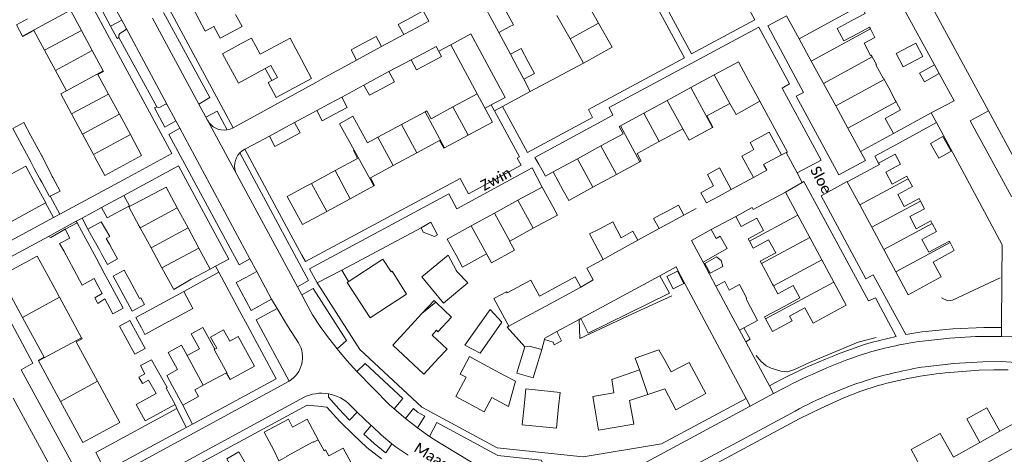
# Model space of a CAD drawing. Extents: x 177628 to 188968, y 384226 to 390673.
# Tile 170 of 256: x 184124 to 184355, y 385203 to 385305. Entities that reach past the tile are written whole.
import ezdxf

# ---------------------------------------------------------------- set-up
doc = ezdxf.new("R2010")
doc.units = 0
for name, color, linetype, lineweight in [('B01_D', 14, 'Continuous', 9), ('B01_T', 14, 'Continuous', 9), ('B02_D', 14, 'Continuous', 9), ('B02_T', 14, 'Continuous', 9), ('B07_D', 14, 'Continuous', 9), ('B11_S', 14, 'Continuous', 9), ('B14_F', 14, 'Continuous', 9), ('T01_F', 253, 'Continuous', 9), ('T01_T', 253, 'Continuous', 9), ('T02_F', 253, 'RASTER', 9), ('T02_T', 253, 'RASTER', 9), ('T03_T', 253, 'Continuous', 9), ('T04_F', 253, 'HAAG', 9), ('T04_T', 253, 'HAAG', 9), ('T05_F', 253, 'Continuous', 9), ('T05_T', 253, 'Continuous', 9), ('T22_D', 253, 'Continuous', 9), ('T22_T', 253, 'Continuous', 9), ('V00_F', 8, 'Continuous', 9), ('V00_T', 8, 'Continuous', 9), ('Z06', 7, 'Continuous', 9)]:
    doc.layers.add(name, color=color, linetype=linetype, lineweight=lineweight)
doc.styles.add('Legend', font='calibri.ttf')
doc.linetypes.add('HAAG', pattern='A,4,-1,[5,TOPOCAD.SHX,S=0.35,R=0,X=-0.35,Y=-0.35],-1', length=6)
doc.linetypes.add('RASTER', pattern='A,4,-1,[4,TOPOCAD.SHX,S=0.5,R=0,X=-0.5,Y=0],-1', length=6)

msp = doc.modelspace()

# ---------------------------------------------------------------- linework, layer by layer
at = {"layer": 'B01_D', "linetype": 'Continuous'}
for points in [[(184321.172, 385302.175), (184317.752, 385300.311), (184316.162, 385303.228), (184319.631, 385305.119)], [(184324.436, 385296.552), (184324.191, 385297.001), (184324.042, 385296.92)], [(184325.252, 385294.683), (184325.408, 385294.768), (184324.436, 385296.552)], [(184327.257, 385291.276), (184327.071, 385291.616), (184326.985, 385291.569)], [(184296.62, 385288.711), (184295.355, 385291.028)], [(184328.343, 385289.283), (184327.257, 385291.276)], [(184225.879, 385284.799), (184220.74, 385282.032), (184219.748, 385283.87), (184219.346, 385283.653)], [(184227.231, 385285.527), (184225.879, 385284.799)], [(184285.546, 385282.708), (184290.951, 385285.638)], [(184219.346, 385283.653), (184213.808, 385280.664)], [(184213.808, 385280.664), (184208.271, 385277.675)], [(184274.376, 385276.654), (184279.91, 385279.653)], [(184208.271, 385277.675), (184205.837, 385276.361)], [(184269.812, 385271.91), (184270.134, 385272.084), (184269.183, 385273.839), (184274.376, 385276.654)], [(184202.694, 385274.664), (184202.493, 385274.556), (184203.503, 385272.684), (184198.204, 385269.829)], [(184264.297, 385268.921), (184269.812, 385271.91)], [(184198.204, 385269.829), (184192.665, 385266.843)], [(184258.781, 385265.932), (184264.297, 385268.921)], [(184332.876, 385267.93), (184332.569, 385268.499), (184329.13, 385266.645), (184327.592, 385269.5)], [(184192.665, 385266.843), (184191.419, 385266.172)], [(184335.718, 385262.695), (184335.411, 385263.265), (184331.921, 385261.384), (184330.398, 385264.209), (184333.872, 385266.082), (184332.876, 385267.93)], [(184251.827, 385265.179), (184253.093, 385262.85), (184258.781, 385265.932)], [(184338.515, 385257.437), (184338.211, 385258.002), (184334.766, 385256.146), (184333.22, 385259.015), (184336.693, 385260.887), (184335.718, 385262.695)], [(184249.328, 385261.415), (184250.432, 385259.4), (184244.777, 385256.297)], [(184295.558, 385253.247), (184295.254, 385253.812), (184298.892, 385255.769), (184297.336, 385258.663)], [(184337.692, 385250.679), (184336.082, 385253.663), (184339.544, 385255.528), (184338.515, 385257.437)], [(184244.777, 385256.297), (184239.296, 385253.29)], [(184239.296, 385253.29), (184239.215, 385253.246)], [(184298.404, 385248.017), (184298.121, 385248.543), (184301.737, 385250.489), (184300.078, 385253.572), (184296.437, 385251.613), (184295.558, 385253.247)], [(184233.769, 385250.258), (184228.159, 385247.181), (184226.612, 385250.001)], [(184299.332, 385246.293), (184298.404, 385248.017)], [(184301.211, 385242.768), (184301.001, 385243.158)], [(184307.385, 385239.905), (184305.806, 385242.836), (184302.214, 385240.903), (184301.211, 385242.768)], [(184237.849, 385221.782), (184231.219, 385225.357)], [(184277.184, 385222.57), (184275.794, 385225.159)], [(184269.701, 385223.009), (184263.192, 385220.714), (184263.728, 385217.634), (184258.755, 385216.768), (184259.225, 385214)], [(184242.702, 385215.291), (184243.038, 385218.528), (184251.07, 385217.678), (184250.734, 385214.434)]]:
    msp.add_lwpolyline(points, dxfattribs=at)
at = {"layer": 'B01_T', "linetype": 'Continuous'}
for points in [[(184176.609, 385311.353), (184174.483, 385315.373), (184163.9, 385309.775), (184167.678, 385302.632), (184169.719, 385303.711)], [(184260.102, 385304.485), (184257.073, 385309.905), (184258.929, 385310.942)], [(184138.59, 385302.793), (184136.028, 385307.547)], [(184253.398, 385300.814), (184250.32, 385306.322)], [(184304.279, 385306.231), (184307.239, 385300.803)], [(184176.329, 385303.716), (184171.191, 385300.997), (184169.719, 385303.711)], [(184260.102, 385304.485), (184263.27, 385298.815), (184256.598, 385295.087)], [(184129.935, 385298.128), (184127.42, 385302.765)], [(184141.152, 385298.039), (184138.59, 385302.793)], [(184190.32, 385295.926), (184187.674, 385300.997), (184180.625, 385297.179), (184178.58, 385300.952), (184176.12, 385299.693)], [(184181.779, 385293.842), (184175.477, 385290.41), (184171.728, 385297.304), (184176.12, 385299.693)], [(184256.598, 385295.087), (184253.398, 385300.814)], [(184310.103, 385295.55), (184307.239, 385300.803)], [(184132.51, 385293.381), (184129.935, 385298.128)], [(184143.714, 385293.285), (184141.152, 385298.039)], [(184181.779, 385293.842), (184183.117, 385294.571), (184184.633, 385291.731), (184183.316, 385291.014)], [(184190.32, 385295.926), (184192.695, 385291.526), (184184.345, 385287.019), (184182.437, 385290.536), (184183.316, 385291.014)], [(184287.289, 385292.328), (184292.981, 385295.411), (184295.355, 385291.028)], [(184312.967, 385290.298), (184310.103, 385295.55)], [(184135.091, 385288.623), (184132.51, 385293.381)], [(184144.969, 385287.826), (184142.47, 385292.463), (184143.777, 385293.167), (184143.714, 385293.285)], [(184183.316, 385291.014), (184181.779, 385293.842)], [(184281.773, 385289.339), (184287.289, 385292.328)], [(184276.258, 385286.351), (184281.773, 385289.339)], [(184315.832, 385285.046), (184312.967, 385290.298)], [(184136.3, 385283.155), (184133.748, 385287.899), (184135.091, 385288.623)], [(184147.531, 385283.072), (184144.969, 385287.826)], [(184227.231, 385285.527), (184231.593, 385287.884)], [(184231.593, 385287.884), (184235.173, 385281.256), (184229.461, 385278.17)], [(184296.62, 385288.711), (184298.023, 385286.13)], [(184270.742, 385283.363), (184276.258, 385286.351)], [(184318.696, 385279.793), (184315.832, 385285.046)], [(184330.129, 385285.839), (184331.085, 385284.086), (184327.449, 385282.103), (184329.373, 385278.574)], [(184329.828, 385286.392), (184330.05, 385285.985)], [(184330.05, 385285.985), (184330.129, 385285.839)], [(184138.859, 385278.399), (184136.3, 385283.155)], [(184150.093, 385278.318), (184147.531, 385283.072)], [(184265.226, 385280.375), (184270.742, 385283.363)], [(184260.664, 385275.626), (184265.912, 385278.469), (184264.958, 385280.23), (184265.226, 385280.375)], [(184141.417, 385273.643), (184138.859, 385278.399)], [(184141.749, 385273.026), (184144.074, 385268.713), (184152.749, 385273.389), (184150.093, 385278.318)], [(184229.461, 385278.17), (184223.924, 385275.179)], [(184321.656, 385274.365), (184318.696, 385279.793)], [(184329.373, 385278.574), (184321.656, 385274.365)], [(184223.924, 385275.179), (184223.759, 385275.09), (184222.768, 385276.924), (184217.397, 385274.022)], [(184255.149, 385272.638), (184260.664, 385275.626)], [(184141.749, 385273.026), (184141.417, 385273.643)], [(184217.397, 385274.022), (184211.86, 385271.031)], [(184327.592, 385269.5), (184331.039, 385271.36), (184329.777, 385273.7), (184325.921, 385271.622)], [(184127.781, 385266.666), (184125.523, 385270.891), (184116.797, 385266.171)], [(184211.86, 385271.031), (184206.498, 385268.134), (184207.48, 385266.317), (184207.305, 385266.223)], [(184255.149, 385272.638), (184249.457, 385269.554)], [(184325.921, 385271.622), (184326.108, 385271.275), (184318.547, 385267.199)], [(184249.457, 385269.554), (184251.827, 385265.179)], [(184130.178, 385262.231), (184130.26, 385262.275), (184127.781, 385266.666)], [(184196.232, 385260.24), (184190.52, 385257.154), (184186.951, 385263.759), (184191.419, 385266.172)], [(184207.305, 385266.223), (184201.769, 385263.231)], [(184318.547, 385267.199), (184321.468, 385261.78)], [(184152.16, 385256.783), (184149.74, 385261.301), (184158.481, 385265.985), (184161.117, 385261.084)], [(184241.173, 385262.867), (184246.83, 385265.97)], [(184246.83, 385265.97), (184249.328, 385261.415)], [(184304.02, 385264.784), (184296.453, 385260.716), (184296.209, 385261.169), (184292.343, 385259.091)], [(184306.934, 385259.366), (184304.02, 385264.784)], [(184121.443, 385257.522), (184130.178, 385262.231)], [(184201.769, 385263.231), (184196.232, 385260.24)], [(184235.692, 385259.861), (184241.173, 385262.867)], [(184321.468, 385261.78), (184324.295, 385256.537)], [(184161.117, 385261.084), (184163.662, 385256.355)], [(184230.211, 385256.855), (184235.692, 385259.861)], [(184309.755, 385254.123), (184306.934, 385259.366)], [(184292.343, 385259.091), (184293.641, 385256.677), (184297.336, 385258.663)], [(184152.378, 385256.383), (184152.16, 385256.783)], [(184154.948, 385251.667), (184152.378, 385256.383)], [(184163.662, 385256.355), (184166.206, 385251.625)], [(184226.612, 385250.001), (184224.554, 385253.752), (184230.211, 385256.855)], [(184324.295, 385256.537), (184327.121, 385251.294)], [(184312.575, 385248.88), (184309.755, 385254.123)], [(184341.121, 385252.487), (184337.692, 385250.679)], [(184157.518, 385246.951), (184154.948, 385251.667)], [(184166.206, 385251.625), (184168.859, 385246.693)], [(184327.121, 385251.294), (184329.948, 385246.051)], [(184329.948, 385246.051), (184332.873, 385240.625), (184340.627, 385244.836), (184338.724, 385248.341), (184342.285, 385250.276)], [(184130.793, 385245.022), (184128.225, 385249.754), (184119.509, 385245.024), (184124.76, 385235.349)], [(184211.337, 385246.075), (184209.382, 385249.056), (184201, 385243.558), (184206.452, 385235.245), (184210.787, 385238.088)], [(184315.395, 385243.637), (184312.575, 385248.88)], [(184164.344, 385244.313), (184160.289, 385241.866), (184157.518, 385246.951)], [(184168.859, 385246.693), (184164.344, 385244.313)], [(184133.463, 385240.072), (184130.793, 385245.022)], [(184304.975, 385235.597), (184308.598, 385237.555), (184310.512, 385234.014), (184318.306, 385238.225), (184315.395, 385243.637)], [(184213.148, 385239.597), (184214.985, 385240.771)], [(184138.594, 385230.559), (184133.463, 385240.072)], [(184210.787, 385238.088), (184213.148, 385239.597)], [(184221.881, 385238.904), (184221.48, 385239.285), (184218.62, 385236.218)], [(184221.881, 385238.904), (184218.62, 385236.218)], [(184221.967, 385238.823), (184221.881, 385238.904)], [(184307.385, 385239.905), (184303.718, 385237.924)], [(184218.62, 385236.218), (184215.323, 385232.683)], [(184124.76, 385235.349), (184129.853, 385225.963), (184128.47, 385225.212), (184128.531, 385225.099)], [(184222.601, 385225.799), (184219.066, 385222.009), (184211.74, 385228.843), (184215.323, 385232.683)], [(184142.375, 385220.314), (184137.391, 385229.565), (184138.737, 385230.294), (184138.594, 385230.559)], [(184169.94, 385227.839), (184169.088, 385229.408)], [(184175.44, 385230.828), (184179.284, 385223.89), (184173.519, 385220.756), (184172.72, 385222.225)], [(184175.44, 385230.828), (184173.428, 385229.735)], [(184221.049, 385231.199), (184224.573, 385227.912), (184222.601, 385225.799)], [(184163.472, 385226.354), (184166.338, 385227.913)], [(184170.385, 385228.081), (184169.94, 385227.839)], [(184128.531, 385225.099), (184133.687, 385215.599)], [(184231.219, 385225.357), (184229.811, 385226.116), (184227.597, 385222.023), (184229.005, 385221.263)], [(184271.725, 385217.237), (184275.69, 385218.54), (184278.29, 385213.64), (184285.35, 385217.43), (184281.4, 385224.77), (184277.184, 385222.57)], [(184159.986, 385219.144), (184158.687, 385221.694), (184161.197, 385223.058)], [(184172.72, 385222.225), (184172.66, 385222.335), (184167.223, 385219.379)], [(184145.006, 385215.432), (184142.375, 385220.314)], [(184234.993, 385216.477), (184233.196, 385213.147), (184226.558, 385216.731), (184229.005, 385221.263)], [(184234.993, 385216.477), (184238.908, 385214.428), (184240.572, 385220.314)], [(184159.986, 385219.144), (184162.402, 385214.699)], [(184162.402, 385214.699), (184166.104, 385216.711), (184165.24, 385218.301), (184167.223, 385219.379)], [(184133.687, 385215.599), (184138.937, 385205.924), (184147.612, 385210.631), (184145.006, 385215.432)], [(184250.734, 385214.434), (184250.191, 385209.272), (184242.158, 385210.117), (184242.702, 385215.291)], [(184259.225, 385214), (184260.09, 385208.82), (184268.36, 385210.26), (184267.38, 385215.81), (184271.725, 385217.237)], [(184183.783, 385204.119), (184181.519, 385208.332), (184187.221, 385211.397), (184188.221, 385209.534), (184191.667, 385211.386), (184194.248, 385206.584)], [(184194.248, 385206.584), (184195.629, 385204.014), (184195.938, 385204.18), (184196.693, 385202.775), (184200.123, 385204.619), (184202.725, 385199.778)], [(184183.783, 385204.119), (184185.011, 385201.645), (184185.745, 385202.041)]]:
    msp.add_lwpolyline(points, dxfattribs=at)
at = {"layer": 'B02_D', "linetype": 'Continuous'}
msp.add_lwpolyline([(184245.305, 385222.9), (184244.776, 385221.139), (184240.905, 385222.195), (184241.25, 385223.345)], dxfattribs=at)
at = {"layer": 'B02_T', "linetype": 'Continuous'}
for points in [[(184235.089, 385305.173), (184233.309, 385308.45)], [(184214.34, 385301.792), (184213.048, 385304.184), (184216.06, 385305.811)], [(184216.06, 385305.811), (184218.929, 385307.36), (184220.22, 385304.968), (184217.356, 385303.421)], [(184217.356, 385303.421), (184214.34, 385301.792)], [(184236.671, 385302.261), (184235.089, 385305.173)], [(184239.141, 385303.603), (184236.671, 385302.261)], [(184205.044, 385299.861), (184207.831, 385301.367), (184209.117, 385298.986)], [(184202.108, 385298.276), (184204.912, 385299.79)], [(184204.912, 385299.79), (184205.044, 385299.861)], [(184209.117, 385298.986), (184206.333, 385297.483)], [(184220.309, 385295.107), (184223.213, 385296.676), (184221.934, 385299.043), (184219.03, 385297.474)], [(184239.407, 385297.189), (184241.892, 385298.539), (184243.578, 385295.437)], [(184203.243, 385295.814), (184201.957, 385298.195), (184202.108, 385298.276)], [(184206.333, 385297.483), (184203.243, 385295.814)], [(184219.03, 385297.474), (184216.055, 385295.867)], [(184241.097, 385294.078), (184239.407, 385297.189)], [(184216.055, 385295.867), (184217.334, 385293.5), (184220.309, 385295.107)], [(184242.583, 385291.342), (184241.097, 385294.078)], [(184243.578, 385295.437), (184245.069, 385292.692), (184242.583, 385291.342)], [(184339.035, 385294.734), (184340.167, 385292.661)], [(184210.85, 385293.12), (184207.93, 385291.543)], [(184209.236, 385289.126), (184212.156, 385290.703), (184210.85, 385293.12)], [(184207.93, 385291.543), (184204.98, 385289.95)], [(184204.98, 385289.95), (184206.286, 385287.533)], [(184199.75, 385287.12), (184196.769, 385285.51)], [(184198.084, 385283.103), (184201.054, 385284.707), (184199.75, 385287.12)], [(184207.894, 385288.401), (184206.286, 385287.533)], [(184207.894, 385288.401), (184209.236, 385289.126)], [(184196.769, 385285.51), (184193.88, 385283.95)], [(184193.88, 385283.95), (184195.184, 385281.536), (184198.084, 385283.103)], [(184188.679, 385281.153), (184185.78, 385279.587)], [(184187.089, 385277.164), (184189.987, 385278.73), (184188.679, 385281.153)], [(184185.78, 385279.587), (184182.762, 385277.957)], [(184182.762, 385277.957), (184184.071, 385275.533), (184187.089, 385277.164)], [(184295.762, 385276.474), (184300.232, 385278.893)], [(184303.129, 385273.536), (184300.232, 385278.893)], [(184293.792, 385273.268), (184296.513, 385268.236)], [(184296.513, 385268.236), (184299.625, 385269.919), (184298.904, 385271.251), (184303.129, 385273.536)], [(184128.825, 385267.943), (184127.525, 385270.353)], [(184288.538, 385270.462), (184291.288, 385265.408)], [(184129.279, 385267.102), (184128.825, 385267.943)], [(184131.263, 385263.802), (184131.105, 385263.717), (184129.279, 385267.102)], [(184131.85, 385268.222), (184133.565, 385265.044), (184131.263, 385263.802)], [(184284.148, 385264.655), (184287.147, 385266.286)], [(184285.462, 385262.239), (184284.148, 385264.655)], [(184288.461, 385263.87), (184285.462, 385262.239)], [(184291.288, 385265.408), (184288.461, 385263.87)], [(184278.896, 385261.706), (184280.172, 385259.361)], [(184273.042, 385258.613), (184274.589, 385259.454)], [(184280.172, 385259.361), (184277.421, 385257.865)], [(184274.356, 385256.197), (184273.042, 385258.613)], [(184277.421, 385257.865), (184274.356, 385256.197)], [(184265.395, 385254.077), (184268.171, 385255.587)], [(184268.171, 385255.587), (184269.327, 385253.461)], [(184284.661, 385248.309), (184281.91, 385253.43), (184286.582, 385255.965)], [(184142.044, 385249.354), (184139.617, 385253.825)], [(184142.806, 385251.234), (184140.987, 385254.505)], [(184144.446, 385253.888), (184145.204, 385252.524)], [(184145.204, 385252.524), (184145.845, 385251.371)], [(184269.327, 385253.461), (184263.407, 385250.24)], [(184134.431, 385251.01), (184136.817, 385246.616)], [(184143.411, 385250.146), (184142.806, 385251.234)], [(184143.411, 385250.146), (184144.731, 385247.773)], [(184147.1, 385249.113), (184145.845, 385251.371)], [(184226.679, 385246.46), (184224.779, 385249.982), (184218.568, 385244.879), (184221.106, 385241.797)], [(184229.356, 385243.45), (184226.901, 385246.048), (184226.679, 385246.46)], [(184144.832, 385244.154), (184148.41, 385237.518), (184145.99, 385236.213), (184144.124, 385239.673)], [(184221.106, 385241.797), (184223.639, 385238.723), (184229.356, 385243.45)], [(184246.364, 385240.403), (184251.857, 385243.391)], [(184251.857, 385243.391), (184254.607, 385244.887)], [(184254.607, 385244.887), (184255.921, 385242.471)], [(184143.447, 385240.929), (184142.412, 385242.849)], [(184157.023, 385238.347), (184162.651, 385241.391)], [(184162.651, 385241.391), (184164.784, 385237.446), (184159.147, 385234.397)], [(184253.179, 385240.98), (184247.687, 385237.992)], [(184255.921, 385242.471), (184253.179, 385240.98)], [(184290.68, 385237.104), (184287.686, 385242.677)], [(184239.045, 385233.291), (184235.526, 385239.761)], [(184246.224, 385240.327), (184246.364, 385240.403)], [(184152.689, 385232.855), (184151.372, 385235.29), (184157.023, 385238.347)], [(184247.687, 385237.992), (184242.195, 385235.005)], [(184293.226, 385232.365), (184290.68, 385237.104)], [(184153.535, 385228.013), (184151.115, 385226.708), (184147.551, 385233.318), (184149.971, 385234.623), (184153.535, 385228.013)], [(184159.147, 385234.397), (184159.047, 385234.343)], [(184242.195, 385235.005), (184239.045, 385233.291)], [(184250.314, 385232.018), (184247.48, 385230.48), (184247.391, 385230.151)], [(184228.707, 385228.833), (184232.287, 385226.9)], [(184241.25, 385223.345), (184242.78, 385228.41)], [(184242.78, 385228.41), (184243.84, 385228.61), (184246.76, 385227.81)], [(184246.76, 385227.81), (184245.305, 385222.9)], [(184160.602, 385214.831), (184158.481, 385218.721)], [(184156.142, 385217.445), (184151.44, 385214.88), (184153.542, 385211.026), (184160.602, 385214.831)], [(184175.276, 385197.731), (184172.76, 385202.115), (184175.559, 385203.721), (184178.05, 385199.382)]]:
    msp.add_lwpolyline(points, dxfattribs=at)
at = {"layer": 'B07_D', "linetype": 'Continuous'}
for points in [[(184307.239, 385300.803), (184321.758, 385308.72)], [(184136.028, 385307.547), (184124.756, 385301.472)], [(184260.102, 385304.485), (184253.398, 385300.814)], [(184138.59, 385302.793), (184129.935, 385298.128)], [(184310.103, 385295.55), (184323.989, 385303.123)], [(184141.152, 385298.039), (184132.51, 385293.381)], [(184312.967, 385290.298), (184324.436, 385296.552)], [(184143.714, 385293.285), (184135.091, 385288.623)], [(184290.951, 385285.638), (184287.289, 385292.328)], [(184286.848, 385279.972), (184281.773, 385289.339)], [(184327.257, 385291.276), (184315.832, 385285.046)], [(184144.969, 385287.826), (184136.3, 385283.155)], [(184229.461, 385278.17), (184225.879, 385284.799)], [(184279.91, 385279.653), (184276.258, 385286.351)], [(184330.05, 385285.985), (184318.696, 385279.793)], [(184147.531, 385283.072), (184138.859, 385278.399)], [(184223.924, 385275.179), (184219.346, 385283.653)], [(184274.376, 385276.654), (184270.742, 385283.363)], [(184217.397, 385274.022), (184213.808, 385280.664)], [(184269.812, 385271.91), (184265.226, 385280.375)], [(184150.093, 385278.318), (184141.417, 385273.643)], [(184211.86, 385271.031), (184208.271, 385277.675)], [(184264.297, 385268.921), (184260.664, 385275.626)], [(184207.305, 385266.223), (184202.694, 385274.664)], [(184258.781, 385265.932), (184255.149, 385272.638)], [(184201.769, 385263.231), (184198.204, 385269.829)], [(184196.232, 385260.24), (184192.665, 385266.843)], [(184332.876, 385267.93), (184321.468, 385261.78)], [(184244.777, 385256.297), (184241.173, 385262.867)], [(184335.718, 385262.695), (184324.295, 385256.537)], [(184161.117, 385261.084), (184152.378, 385256.383)], [(184239.296, 385253.29), (184235.692, 385259.861)], [(184306.934, 385259.366), (184295.558, 385253.247)], [(184338.515, 385257.437), (184327.121, 385251.294)], [(184163.662, 385256.355), (184154.948, 385251.667)], [(184234.98, 385248.16), (184230.211, 385256.855)], [(184309.755, 385254.123), (184298.404, 385248.017)], [(184342.756, 385252.956), (184329.948, 385246.051)], [(184166.206, 385251.625), (184157.518, 385246.951)], [(184312.575, 385248.88), (184301.211, 385242.768)], [(184315.395, 385243.637), (184299.361, 385235.013)], [(184133.463, 385240.072), (184124.76, 385235.349)], [(184138.594, 385230.559), (184128.531, 385225.099)], [(184169.94, 385227.839), (184169.817, 385227.772), (184172.805, 385222.272), (184172.72, 385222.225)], [(184163.472, 385226.354), (184167.223, 385219.379)], [(184271.725, 385217.237), (184269.701, 385223.009)], [(184142.375, 385220.314), (184133.687, 385215.599)], [(184185.745, 385202.041), (184186.885, 385202.65), (184186.824, 385202.764), (184193.061, 385206.093), (184193.122, 385205.979), (184194.248, 385206.584)]]:
    msp.add_lwpolyline(points, dxfattribs=at)
at = {"layer": 'B11_S', "linetype": 'Continuous'}
for points in [[(184319.631, 385305.119), (184322.781, 385306.782), (184321.758, 385308.72)], [(184125.932, 385305.522), (184123.326, 385304.108), (184124.756, 385301.472)], [(184174.774, 385306.492), (184176.329, 385303.716)], [(184323.989, 385303.123), (184323.75, 385303.58), (184321.172, 385302.175)], [(184124.756, 385301.472), (184124.82, 385301.354), (184127.42, 385302.765)], [(184324.042, 385296.92), (184322.481, 385299.774), (184325.016, 385301.156), (184323.989, 385303.123)], [(184326.985, 385291.569), (184325.252, 385294.683)], [(184328.343, 385289.283), (184329.828, 385286.392)], [(184298.023, 385286.13), (184292.409, 385283.012), (184290.951, 385285.638)], [(184202.694, 385274.664), (184199.241, 385280.871), (184202.364, 385282.607), (184205.837, 385276.361)], [(184286.848, 385279.972), (184286.997, 385280.054), (184285.546, 385282.708)], [(184279.91, 385279.653), (184281.372, 385276.979), (184286.848, 385279.972)], [(184239.215, 385253.246), (184240.382, 385251.106), (184234.98, 385248.16)], [(184342.756, 385252.956), (184342.603, 385253.268), (184341.121, 385252.487)], [(184342.285, 385250.276), (184343.692, 385251.041), (184342.756, 385252.956)], [(184234.98, 385248.16), (184234.928, 385248.132), (184233.769, 385250.258)], [(184211.337, 385246.075), (184211.574, 385246.209), (184214.985, 385240.771)], [(184299.332, 385246.293), (184301.001, 385243.158)], [(184221.049, 385231.199), (184222.018, 385232.324), (184222.379, 385231.983), (184225.579, 385235.395), (184221.967, 385238.823)], [(184299.361, 385235.013), (184299.128, 385235.445), (184303.718, 385237.924)], [(184304.975, 385235.597), (184305.568, 385234.498), (184300.978, 385232.019), (184299.361, 385235.013)], [(184166.338, 385227.913), (184164.417, 385231.489), (184167.158, 385232.961), (184169.088, 385229.408)], [(184170.385, 385228.081), (184168.947, 385230.727), (184171.99, 385232.38), (184173.428, 385229.735)], [(184161.197, 385223.058), (184158.973, 385227.114), (184162.105, 385228.831), (184163.472, 385226.354)], [(184275.794, 385225.159), (184274.294, 385227.678), (184268.749, 385225.791)], [(184268.749, 385225.791), (184268.695, 385225.773), (184269.701, 385223.009)], [(184240.572, 385220.314), (184237.849, 385221.782)]]:
    msp.add_lwpolyline(points, dxfattribs=at)
at = {"layer": 'B14_F', "linetype": 'Continuous'}
for points in [[(184238.455, 385307.044), (184240.094, 385304.09), (184239.141, 385303.603)], [(184330.075, 385297.392), (184334.64, 385299.792), (184336.286, 385296.661), (184331.721, 385294.261), (184330.075, 385297.392)], [(184340.167, 385292.661), (184336.716, 385290.692), (184335.546, 385292.743), (184339.035, 385294.734)], [(184124.13, 385276.649), (184122.465, 385279.736), (184125.061, 385281.129), (184126.732, 385278.052)], [(184126.732, 385278.052), (184129.308, 385273.307)], [(184341.024, 385277.865), (184338.119, 385276.211), (184340.095, 385272.741), (184343, 385274.395), (184341.024, 385277.865)], [(184126.693, 385271.897), (184124.13, 385276.649)], [(184295.503, 385274.208), (184296.566, 385274.779), (184295.762, 385276.474)], [(184129.308, 385273.307), (184129.363, 385273.206)], [(184129.363, 385273.206), (184131.745, 385268.432)], [(184295.503, 385274.208), (184293.792, 385273.268)], [(184127.525, 385270.353), (184126.693, 385271.897)], [(184288.538, 385270.462), (184285.69, 385268.941), (184287.147, 385266.286)], [(184131.745, 385268.432), (184131.85, 385268.222)], [(184143.304, 385261.137), (184144.616, 385258.711), (184149.873, 385261.554), (184148.561, 385263.98)], [(184148.561, 385263.98), (184143.304, 385261.137)], [(184276.125, 385260.257), (184278.896, 385261.706)], [(184274.589, 385259.454), (184276.125, 385260.257)], [(184137.588, 385257.529), (184134.745, 385256.052)], [(184139.617, 385253.825), (184137.588, 385257.529)], [(184144.446, 385253.888), (184145.24, 385254.37), (184143.206, 385257.834), (184140.085, 385256.101)], [(184218.422, 385256.375), (184218.869, 385255.35), (184221.57, 385254.322), (184222.302, 385254.732), (184220.734, 385257.709), (184218.422, 385256.375)], [(184260.224, 385256.09), (184263.495, 385257.775), (184265.395, 385254.077)], [(184134.745, 385256.052), (184135.877, 385253.972), (184133.48, 385252.747), (184134.431, 385251.01)], [(184140.085, 385256.101), (184140.987, 385254.505)], [(184260.224, 385256.09), (184257.999, 385254.951), (184261.163, 385248.982)], [(184284.661, 385248.309), (184290.356, 385251.51), (184288.709, 385254.443), (184287.741, 385253.9), (184286.582, 385255.965)], [(184261.163, 385248.982), (184263.407, 385250.24)], [(184142.044, 385249.354), (184143.965, 385245.771)], [(184147.1, 385249.113), (184144.731, 385247.773)], [(184286.299, 385245.697), (184285.08, 385248.033), (184287.849, 385249.595), (184288.938, 385248.681), (184289.276, 385247.265), (184286.299, 385245.697)], [(184141.553, 385244.45), (184138.792, 385242.887), (184136.817, 385246.616)], [(184143.965, 385245.771), (184144.832, 385244.154)], [(184146.086, 385245.03), (184148.668, 385246.423), (184150.438, 385243.142)], [(184278.685, 385246.23), (184276.149, 385244.943), (184277.629, 385242.027), (184280.165, 385243.314), (184278.685, 385246.23)], [(184142.412, 385242.849), (184141.553, 385244.45)], [(184147.854, 385241.752), (184146.086, 385245.03)], [(184150.438, 385243.142), (184152.251, 385239.78), (184152.559, 385239.946), (184153.4, 385238.386), (184150.51, 385236.827), (184147.854, 385241.752)], [(184238.787, 385241.219), (184244.202, 385244.095), (184246.224, 385240.327)], [(184294.91, 385239.379), (184294.757, 385239.666), (184294.981, 385239.786), (184293.247, 385243.042), (184290.827, 385241.753), (184289.75, 385243.776), (184287.686, 385242.677)], [(184144.124, 385239.673), (184142.447, 385238.645), (184141.708, 385239.925), (184143.447, 385240.929)], [(184235.526, 385239.761), (184238.497, 385241.338), (184238.632, 385241.137), (184238.787, 385241.219)], [(184294.268, 385232.92), (184297.448, 385234.614), (184294.91, 385239.379)], [(184228.707, 385228.833), (184234.642, 385237.234), (184237.354, 385234.22), (184232.287, 385226.9)], [(184159.047, 385234.343), (184153.518, 385231.33), (184152.689, 385232.855)], [(184250.314, 385232.018), (184251.414, 385229.8), (184249.678, 385228.93), (184249.445, 385229.516), (184247.391, 385230.151)], [(184293.226, 385232.365), (184294.268, 385232.92)], [(184156.142, 385217.445), (184154.381, 385220.571), (184152.914, 385219.808), (184152.096, 385221.266), (184153.525, 385222.048), (184152.511, 385224.003), (184155.099, 385225.403), (184158.757, 385218.855), (184158.481, 385218.721)]]:
    msp.add_lwpolyline(points, dxfattribs=at)
at = {"layer": 'T01_F', "linetype": 'Continuous'}
msp.add_lwpolyline([(184280.172, 385259.361), (184283.019, 385260.954)], dxfattribs=at)
at = {"layer": 'T01_T', "linetype": 'Continuous'}
for points in [[(184236.671, 385302.261), (184239.407, 385297.189)], [(184291.288, 385265.408), (184296.513, 385268.236)]]:
    msp.add_lwpolyline(points, dxfattribs=at)
at = {"layer": 'T02_F', "linetype": 'RASTER'}
for points in [[(184131.263, 385263.802), (184133.543, 385259.624)], [(184134.745, 385256.052), (184131.412, 385254.106), (184130.83, 385254.389)]]:
    msp.add_lwpolyline(points, dxfattribs=at)
at = {"layer": 'T02_T', "linetype": 'RASTER'}
for points in [[(184149.463, 385268.245), (184133.543, 385259.624)], [(184130.83, 385254.389), (184119.805, 385248.426)]]:
    msp.add_lwpolyline(points, dxfattribs=at)
at = {"layer": 'T03_T', "linetype": 'Continuous'}
for points in [[(184325.921, 385271.622), (184325.035, 385273.266), (184329.937, 385275.908)], [(184260.599, 385248.666), (184261.163, 385248.982)], [(184242.78, 385228.41), (184238.6, 385233.02), (184239.045, 385233.291)]]:
    msp.add_lwpolyline(points, dxfattribs=at)
at = {"layer": 'T04_F', "linetype": 'HAAG'}
for points in [[(184235.63, 385283.9), (184241.529, 385273.094)], [(184199.79, 385246.453), (184193.993, 385243.46)], [(184340.698, 385239.969), (184342.176, 385239.263), (184343.288, 385239.405), (184354.479, 385244.642)], [(184255.543, 385234.857), (184255.691, 385230.4), (184268.119, 385236.172), (184277.357, 385240.418)], [(184325.361, 385230.611), (184321.095, 385229.505), (184314.956, 385226.961), (184309.702, 385224.718), (184306.121, 385223.063), (184304.485, 385222.578), (184302.958, 385222.722), (184300.692, 385223.378), (184299.47, 385223.938), (184298.204, 385225.078), (184297.132, 385226.406)]]:
    msp.add_lwpolyline(points, dxfattribs=at)
at = {"layer": 'T04_T', "linetype": 'HAAG'}
for points in [[(184203.243, 385295.814), (184195.881, 385291.773)], [(184340.167, 385292.661), (184343.66, 385286.27), (184338.3, 385283.4)], [(184193.645, 385290.546), (184174.225, 385279.888)], [(184234.9, 385285.26), (184233.427, 385284.488)], [(184235.63, 385283.9), (184234.9, 385285.26)], [(184171.945, 385284.133), (184174.225, 385279.888)], [(184178.913, 385275.925), (184176.956, 385274.892)], [(184176.956, 385274.892), (184186.819, 385256.594)], [(184278.761, 385246.391), (184294.77, 385216.3)], [(184250.314, 385232.018), (184255.543, 385234.857)], [(184174.719, 385205.55), (184191.63, 385214.74), (184194.231, 385214.457)]]:
    msp.add_lwpolyline(points, dxfattribs=at)
at = {"layer": 'T05_F', "linetype": 'Continuous'}
for points in [[(184256.598, 385295.087), (184244.06, 385288.41)], [(184298.023, 385286.13), (184304.539, 385274.193), (184304.22, 385274.126)], [(184329.373, 385278.574), (184338.3, 385283.4)], [(184339.5, 385281.164), (184329.937, 385275.908)], [(184218.422, 385256.375), (184199.79, 385246.453)], [(184162.651, 385241.391), (184170.861, 385245.959)], [(184199.79, 385246.453), (184201.322, 385243.769)], [(184296.586, 385226.109), (184294.707, 385229.606), (184295.701, 385230.22), (184294.268, 385232.92)]]:
    msp.add_lwpolyline(points, dxfattribs=at)
at = {"layer": 'T05_T', "linetype": 'Continuous'}
for points in [[(184319.107, 385314.761), (184326.02, 385318.55), (184339.035, 385294.734)], [(184231.593, 385287.884), (184225.373, 385299.429)], [(184204.98, 385289.95), (184199.75, 385287.12)], [(184193.88, 385283.95), (184188.679, 385281.153)], [(184346.065, 385268.935), (184354.94, 385252.4), (184354.891, 385244.469)], [(184286.582, 385255.965), (184292.343, 385259.091)], [(184269.327, 385253.461), (184274.356, 385256.197)], [(184255.921, 385242.471), (184258.85, 385244.13), (184257.38, 385246.9), (184259.155, 385247.874)], [(184287.686, 385242.677), (184284.661, 385248.309)], [(184175.817, 385236.755), (184170.861, 385245.959)], [(184246.76, 385227.81), (184247.391, 385230.151)]]:
    msp.add_lwpolyline(points, dxfattribs=at)
at = {"layer": 'T22_D', "linetype": 'Continuous'}
for points in [[(184209.117, 385298.986), (184214.34, 385301.792)], [(184222.55, 385297.903), (184225.373, 385299.429)], [(184210.85, 385293.12), (184216.055, 385295.867)], [(184195.881, 385291.773), (184193.645, 385290.546)]]:
    msp.add_lwpolyline(points, dxfattribs=at)
at = {"layer": 'T22_T', "linetype": 'Continuous'}
for points in [[(184338.3, 385283.4), (184339.5, 385281.164)], [(184133.543, 385259.624), (184132.016, 385258.797)], [(184138.753, 385258.675), (184137.36, 385257.921)], [(184170.861, 385245.959), (184170.09, 385247.39)], [(184163.235, 385209.466), (184164.729, 385210.277)]]:
    msp.add_lwpolyline(points, dxfattribs=at)
at = {"layer": 'V00_F', "linetype": 'Continuous'}
for points in [[(184148.058, 385305.204), (184145.445, 385303.761)], [(184147.392, 385301.131), (184147.362, 385301.657), (184147.613, 385302.051), (184148.843, 385302.809), (184148.991, 385302.972), (184149.083, 385303.294)], [(184156.286, 385284.856), (184147.392, 385301.131)], [(184234.9, 385285.26), (184238.164, 385286.993), (184230.11, 385302.001), (184225.373, 385299.429)], [(184168.742, 385286.993), (184166.16, 385285.454)], [(184158.673, 385285.423), (184158.347, 385285.43), (184157.132, 385284.746), (184156.657, 385284.686), (184156.286, 385284.856)], [(184243.392, 385274.095), (184237.51, 385284.906)], [(184170.466, 385283.801), (184167.825, 385282.369)], [(184351.699, 385283.915), (184347.402, 385281.53), (184357.131, 385263.756), (184361.36, 385266.11)], [(184160.755, 385281.543), (184158.22, 385280.067)], [(184168.207, 385281.661), (184175.109, 385268.888)], [(184161.694, 385279.793), (184159.172, 385278.301)], [(184246.1, 385271.34), (184247.674, 385268.552), (184249.457, 385269.554)], [(184246.83, 385265.97), (184244.475, 385270.455)], [(184130.178, 385262.231), (184132.016, 385258.797)], [(184137.588, 385257.529), (184137.36, 385257.921)], [(184140.085, 385256.101), (184138.753, 385258.675)], [(184178.178, 385249.076), (184175.671, 385247.697)], [(184168.859, 385246.693), (184170.09, 385247.39)], [(184177.26, 385244.75), (184179.778, 385246.095)], [(184191.984, 385243.979), (184189.377, 385242.498)], [(184274.499, 385245.146), (184276.79, 385241.01), (184257.633, 385231.637), (184255.973, 385235.09)], [(184193.026, 385242.103), (184190.391, 385240.622)], [(184183.288, 385239.609), (184178.458, 385236.947)], [(184184.55, 385237.412), (184179.65, 385234.735)], [(184200.845, 385229.881), (184198.654, 385227.922)], [(184205.299, 385224.536), (184203.328, 385222.646)], [(184212.088, 385213.823), (184214.154, 385216.25)], [(184161.045, 385213.928), (184141.963, 385203.605), (184144.277, 385199.168)], [(184160.602, 385214.831), (184161.045, 385213.928)], [(184161.045, 385213.928), (184163.235, 385209.466)], [(184162.402, 385214.699), (184164.729, 385210.277)], [(184203.369, 385213.073), (184201.596, 385211.193)], [(184214.749, 385211.574), (184216.634, 385213.928)], [(184349.714, 385205.961), (184346.646, 385211.512), (184351.346, 385214.111), (184354.409, 385208.571)], [(184217.557, 385209.404), (184219.318, 385212.121)], [(184220.386, 385207.343), (184222.107, 385210.609)], [(184206.692, 385209.936), (184204.953, 385207.859)], [(184343.48, 385202.495), (184340.403, 385208.06), (184333.531, 385204.26), (184336.616, 385198.679)], [(184211.523, 385205.659), (184210.109, 385203.508)]]:
    msp.add_lwpolyline(points, dxfattribs=at)
at = {"layer": 'V00_T', "linetype": 'Continuous'}
for points in [[(184243.392, 385274.095), (184258.72, 385282.33), (184257.755, 385284.18), (184280.34, 385296.35), (184269.52, 385316.42), (184265.3, 385314.145), (184246.875, 385348.21), (184247.205, 385348.415)], [(184214.059, 385337.957), (184210.215, 385335.875), (184209.23, 385337.58), (184192.795, 385328.735), (184191.93, 385330.465), (184157.07, 385311.83), (184171.945, 385284.133)], [(184328.601, 385326.484), (184351.699, 385283.915)], [(184133.131, 385323.366), (184159.85, 385273.87), (184149.463, 385268.245)], [(184296.79, 385305.3), (184291.44, 385315.21), (184276.61, 385307.15), (184281.965, 385297.298), (184296.79, 385305.3)], [(184146.549, 385308.016), (184148.058, 385305.204)], [(184145.445, 385303.761), (184143.517, 385307.338)], [(184166.16, 385285.454), (184155.258, 385305.652)], [(184157.916, 385307.028), (184168.742, 385286.993)], [(184304.279, 385306.231), (184299.9, 385303.89), (184308.3, 385288.23), (184306.56, 385287.33), (184316.57, 385268.86)], [(184146.984, 385300.908), (184145.445, 385303.761)], [(184148.058, 385305.204), (184149.083, 385303.294)], [(184149.083, 385303.294), (184158.673, 385285.423)], [(184246.1, 385271.34), (184245.16, 385272.9), (184263.5, 385282.84), (184262.59, 385284.67), (184297.74, 385303.59), (184305.01, 385290.2), (184303.22, 385289.18), (184312.4, 385272.33), (184306.774, 385269.309)], [(184146.984, 385300.908), (184147.392, 385301.131)], [(184242.583, 385291.342), (184244.06, 385288.41)], [(184244.06, 385288.41), (184237.51, 385284.906)], [(184155.796, 385284.563), (184156.286, 385284.856)], [(184158.673, 385285.423), (184160.755, 385281.543)], [(184167.825, 385282.369), (184166.16, 385285.454)], [(184237.51, 385284.906), (184235.63, 385283.9)], [(184158.22, 385280.067), (184155.796, 385284.563)], [(184168.207, 385281.661), (184167.825, 385282.369)], [(184170.466, 385283.801), (184172.841, 385279.405)], [(184351.699, 385283.915), (184361.36, 385266.11)], [(184160.755, 385281.543), (184161.694, 385279.793)], [(184339.5, 385281.164), (184346.065, 385268.935)], [(184175.671, 385247.697), (184159.172, 385278.301)], [(184161.694, 385279.793), (184178.178, 385249.076)], [(184172.841, 385279.405), (184173.553, 385279.589), (184174.225, 385279.888)], [(184182.762, 385277.957), (184178.913, 385275.925)], [(184176.956, 385274.892), (184176.337, 385274.502), (184175.791, 385274.016)], [(184191.984, 385243.979), (184175.791, 385274.016)], [(184186.819, 385256.594), (184190.397, 385249.957), (184191.27, 385248.46), (184227.595, 385267.965), (184229.52, 385264.375), (184241.9, 385271.085), (184240.945, 385272.78), (184241.529, 385273.094)], [(184303.129, 385273.536), (184304.22, 385274.126)], [(184304.22, 385274.126), (184306.774, 385269.309)], [(184321.656, 385274.365), (184322.857, 385272.249), (184316.57, 385268.86)], [(184170.09, 385247.39), (184173.225, 385249.065), (184161.41, 385270.93), (184148.561, 385263.98)], [(184189.377, 385242.498), (184175.109, 385268.888)], [(184193.993, 385243.46), (184192.21, 385246.73), (184224.92, 385264.38), (184226.81, 385260.84), (184244.475, 385270.455)], [(184306.774, 385269.309), (184307.98, 385267.035)], [(184307.98, 385267.035), (184304.02, 385264.784)], [(184324.15, 385229.448), (184330.053, 385230.848), (184325.19, 385239.93), (184323.53, 385239.21), (184308.35, 385267.246), (184307.98, 385267.035)], [(184336.06, 385231.925), (184332.319, 385231.334), (184324.67, 385245.38), (184322.92, 385244.44), (184312.41, 385263.94), (184318.5, 385267.286), (184318.547, 385267.199)], [(184143.304, 385261.137), (184138.753, 385258.675)], [(184132.016, 385258.797), (184088.83, 385235.41), (184086.27, 385240.245)], [(184137.36, 385257.921), (184130.83, 385254.389)], [(184138.98, 385196.29), (184124.4, 385223.02), (184127.14, 385224.56), (184115.56, 385246.13), (184119.805, 385248.426)], [(184178.178, 385249.076), (184179.778, 385246.095)], [(184260.599, 385248.666), (184259.155, 385247.874)], [(184183.288, 385239.609), (184179.778, 385246.095)], [(184274.499, 385245.146), (184278.32, 385247.22), (184278.761, 385246.391)], [(184178.458, 385236.947), (184174.92, 385243.51), (184177.26, 385244.75)], [(184294.77, 385216.3), (184274.93, 385205.63), (184256.47, 385202.59), (184236.28, 385204.7), (184218.59, 385214.21), (184204.01, 385227.78), (184194.14, 385243.19), (184193.993, 385243.46)], [(184255.973, 385235.09), (184274.499, 385245.146)], [(184354.891, 385244.469), (184354.821, 385232.95)], [(184190.391, 385240.622), (184189.377, 385242.498)], [(184200.845, 385229.881), (184193.026, 385242.103)], [(184183.288, 385239.609), (184184.55, 385237.412)], [(184191.361, 385238.828), (184190.391, 385240.622)], [(184194.686, 385233.178), (184192.911, 385235.937), (184191.361, 385238.828)], [(184175.817, 385236.755), (184177.584, 385233.474)], [(184184.55, 385237.412), (184187.026, 385233.338), (184189.632, 385229.346)], [(184187.41, 385220.34), (184179.65, 385234.735)], [(184255.543, 385234.857), (184255.973, 385235.09)], [(184164.729, 385210.277), (184184.34, 385220.93), (184177.584, 385233.474)], [(184198.654, 385227.922), (184196.62, 385230.512), (184194.686, 385233.178)], [(184294.707, 385229.606), (184293.226, 385232.365)], [(184350.638, 385232.94), (184343.336, 385232.623), (184336.06, 385231.925)], [(184354.821, 385232.95), (184350.638, 385232.94)], [(184354.808, 385230.865), (184354.821, 385232.95)], [(184336.198, 385229.784), (184342.64, 385230.445)], [(184342.64, 385230.445), (184348.718, 385230.836), (184354.808, 385230.865)], [(184360.636, 385230.574), (184357.532, 385230.76), (184354.808, 385230.865)], [(184203.328, 385222.646), (184200.937, 385225.236), (184198.654, 385227.922)], [(184214.154, 385216.25), (184205.299, 385224.536)], [(184300.26, 385219.27), (184296.586, 385226.109)], [(184350.37, 385224.87), (184343.586, 385224.502), (184336.832, 385223.76)], [(184361.361, 385224.519), (184354.855, 385224.96), (184350.37, 385224.87)], [(184212.088, 385213.823), (184210.991, 385214.809), (184203.328, 385222.646)], [(184342.645, 385222.385), (184349.559, 385222.945), (184352.965, 385223.028), (184356.372, 385222.98)], [(184140.039, 385194.613), (184187.41, 385220.34)], [(184301.248, 385217.435), (184300.26, 385219.27)], [(184301.248, 385217.435), (184303.45, 385218.62)], [(184317.715, 385216.407), (184321.715, 385217.989), (184325.806, 385219.318)], [(184330.197, 385182.157), (184327.14, 385187.62), (184383.465, 385219.123), (184387.151, 385218.775)], [(184132.098, 385198.842), (184122.59, 385216.344)], [(184144.554, 385191.391), (184190.75, 385216.49)], [(184201.596, 385211.193), (184199.063, 385213.844), (184196.615, 385216.575), (184196.62, 385217.38)], [(184295.752, 385214.476), (184294.77, 385216.3)], [(184295.752, 385214.476), (184301.248, 385217.435)], [(184307.236, 385211.502), (184312.433, 385214.044), (184317.715, 385216.407)], [(184194.231, 385214.457), (184196.23, 385214.24)], [(184196.23, 385214.24), (184199.292, 385210.906), (184202.503, 385207.716)], [(184201.807, 385214.633), (184203.369, 385213.073)], [(184203.369, 385213.073), (184205.016, 385211.489), (184206.692, 385209.936)], [(184214.749, 385211.574), (184212.088, 385213.823)], [(184219.318, 385212.121), (184217.53, 385213.09), (184216.634, 385213.928)], [(184252.25, 385191.06), (184295.752, 385214.476)], [(184306.275, 385213.303), (184260.244, 385188.544), (184259.419, 385188.027), (184258.669, 385187.408)], [(184217.557, 385209.404), (184214.749, 385211.574)], [(184252.25, 385191.06), (184246.59, 385201.76), (184236.42, 385202.85), (184222.107, 385210.609)], [(184322.208, 385186.919), (184275.28, 385160.7), (184260.84, 385186.52), (184307.236, 385211.502)], [(184361.253, 385212.376), (184354.409, 385208.571)], [(184144.277, 385199.168), (184163.235, 385209.466)], [(184206.692, 385209.936), (184206.874, 385209.771)], [(184206.874, 385209.771), (184209.131, 385207.639), (184211.523, 385205.659)], [(184220.386, 385207.343), (184217.557, 385209.404)], [(184354.409, 385208.571), (184349.714, 385205.961)], [(184202.503, 385207.716), (184205.68, 385204.753), (184209.089, 385202.061)], [(184204.953, 385207.859), (184207.388, 385205.67), (184209.943, 385203.621)], [(184244.761, 385190.964), (184244.301, 385191.28), (184241.539, 385193.585), (184239.131, 385195.439), (184233.97, 385198.905), (184229.895, 385201.525), (184223.9, 385205.17), (184222.116, 385206.213), (184220.386, 385207.343)], [(184145.44, 385189.64), (184174.719, 385205.55)], [(184215.386, 385202.982), (184212.564, 385204.876), (184211.523, 385205.659)], [(184349.714, 385205.961), (184343.48, 385202.495)], [(184209.943, 385203.621), (184210.109, 385203.508)]]:
    msp.add_lwpolyline(points, dxfattribs=at)
for centre, radius, start, end in [((184172.096, 385283.763), 4.421, 208.3871, 279.69589), ((184178.985, 385270.982), 4.405, 136.46678, 208.38199), ((184183.948, 385225.971), 6.61, 301.58112, 30.69994), ((184365.322, 385099.682), 136.141, 107.60308, 118.54842), ((184349.36, 385137.394), 93.323, 98.10771, 107.02104), ((184366.724, 385097.322), 136.81, 109.06235, 117.54815), ((184354.556, 385116.457), 108.757, 99.3794, 106.89308), ((184350.226, 385133), 89.705, 94.8481, 105.79693), ((184355.53, 385122.372), 103.414, 108.3615, 118.44304), ((184195.024, 385208.105), 9.412, 80.23547, 117.00739), ((184195.026, 385208.1), 9.416, 43.93417, 80.25505)]:
    msp.add_arc(centre, radius, start, end, dxfattribs=at)

# ---------------------------------------------------------------- texts
at = {"layer": 'Z06', "linetype": 'Continuous', "style": 'Legend'}
for s, rotation, p in [('Sloe', 298.18039, (184309.755, 385270.02)), ('Zwin', 27.84662, (184233.228, 385265.028)), ('Maassingel', 328.20109, (184216.495, 385203.995))]:
    msp.add_text(s, height=2.5, rotation=rotation, dxfattribs=at).set_placement(p)

doc.saveas('drawing.dxf')
